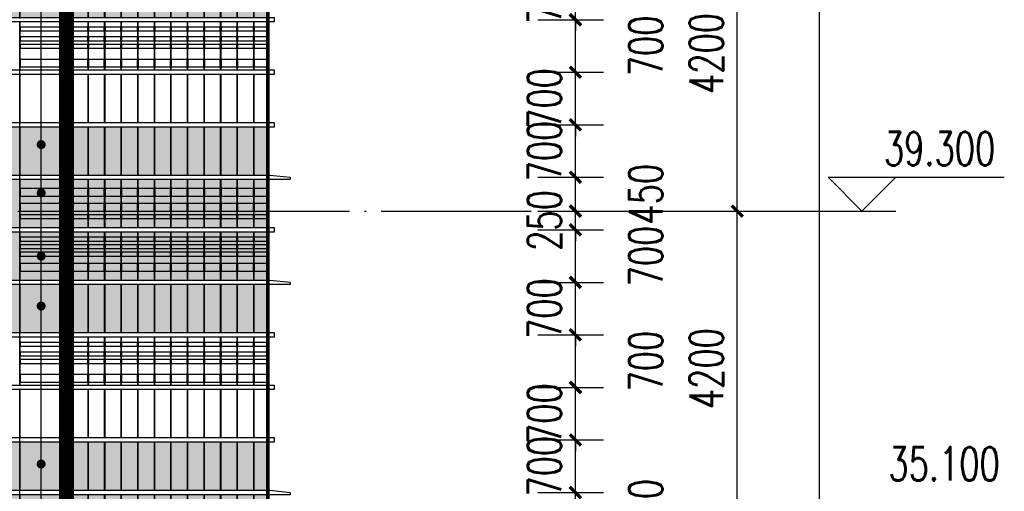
# Model space of a CAD drawing. Header units: millimetres. Extents: x 708158 to 1984082, y -168213 to -53.
# Tile 156 of 220: x 1006738 to 1019861, y -50392 to -44107. Entities that reach past the tile are written whole.
import ezdxf

# ---------------------------------------------------------------- set-up
doc = ezdxf.new("R2010")
doc.units = ezdxf.units.MM
doc.header["$LTSCALE"] = 1000
doc.linetypes.add('DOTE', pattern=[2.42, 2, -0.2, 0.02, -0.2])
doc.layers.get('0').update_dxf_attribs({"color": 8})
for name, color, linetype in [('A-AXIS', 1, 'DOTE'), ('A-看线', 63, 'Continuous'), ('DIM_ELEV', 3, 'Continuous'), ('DIM_LEAD', 3, 'Continuous'), ('DOTE', 1, 'DOTE'), ('PUB_DIM', 3, 'Continuous'), ('PUB_TEXT', 7, 'Continuous'), ('WINDOW', 4, 'Continuous'), ('立面加粗', 5, 'Continuous'), ('立面填充线2 穿孔板', 105, 'Continuous'), ('立面窗户线', 21, 'Continuous')]:
    doc.layers.add(name, color=color, linetype=linetype)
doc.styles.add('_TCH_DIM', font='SIMPLEX', dxfattribs={"bigfont": 'GBCBIG'})
doc.styles.add('_TCH_DIM_T3', font='SIMPLEX', dxfattribs={"width": 0.705882, "bigfont": 'GBCBIG'})
doc.dimstyles.new('_TCH_ARCH&&150', dxfattribs={"dimtxt": 446.25, "dimasz": 150, "dimexe": 375, "dimexo": 450, "dimgap": 189.375, "dimtad": 1, "dimdec": 0, "dimzin": 0, "dimdsep": 46, "dimtxsty": '_TCH_DIM_T3', "dimblk": 'ARCHTICK', "dimcen": 0.09, "dimclrt": 7, "dimazin": 2, "dimtfac": 1, "dimtdec": 0, "dimtix": 1, "dimtmove": 2, "dimatfit": 3, "dimfxl": 1, "dimtolj": 1, "dimtzin": 0, "dimarcsym": 0})

# ---------------------------------------------------------------- blocks, each defined once
blk = doc.blocks.new('A$C2E555585')
at = {"layer": '立面填充线2 穿孔板'}
for points in [[(23395, 420), (11705, 420), (11705, -220), (23395, -220)], [(23395, -280), (11705, -280), (11705, -920), (23395, -920)], [(23395, -980), (11705, -980), (11705, -1620), (23395, -1620)], [(23395, -3080), (11705, -3080), (11705, -3720), (23395, -3720)]]:
    blk.add_hatch(color=256, dxfattribs=at).paths.add_polyline_path(points)
at = {"layer": 'A-看线'}
for points in [[(23395, 420), (11705, 420), (11705, -220), (23395, -220)], [(20715, 300), (20105, 300), (20105, 200), (20715, 200)], [(20783, 300), (20725, 300), (20725, 200), (20783, 200)], [(21004, 300), (20793, 300), (20793, 200), (21004, 200)], [(21225, 300), (21014, 300), (21014, 200), (21225, 200)], [(21446, 300), (21235, 300), (21235, 200), (21446, 200)], [(21667, 300), (21456, 300), (21456, 200), (21667, 200)], [(21888, 300), (21677, 300), (21677, 200), (21888, 200)], [(22108, 300), (21898, 300), (21898, 200), (22108, 200)], [(22329, 300), (22118, 300), (22118, 200), (22329, 200)], [(22550, 300), (22339, 300), (22339, 200), (22550, 200)], [(22771, 300), (22560, 300), (22560, 200), (22771, 200)], [(22992, 300), (22781, 300), (22781, 200), (22992, 200)], [(23213, 300), (23002, 300), (23002, 200), (23213, 200)], [(23395, 300), (23223, 300), (23223, 200), (23395, 200)], [(20715, 100), (20105, 100), (20105, 0), (20715, 0)], [(20783, 100), (20725, 100), (20725, 0), (20783, 0)], [(21004, 100), (20793, 100), (20793, 0), (21004, 0)], [(21225, 100), (21014, 100), (21014, 0), (21225, 0)], [(21446, 100), (21235, 100), (21235, 0), (21446, 0)], [(21667, 100), (21456, 100), (21456, 0), (21667, 0)], [(21888, 100), (21677, 100), (21677, 0), (21888, 0)], [(22108, 100), (21898, 100), (21898, 0), (22108, 0)], [(22329, 100), (22118, 100), (22118, 0), (22329, 0)], [(22550, 100), (22339, 100), (22339, 0), (22550, 0)], [(22771, 100), (22560, 100), (22560, 0), (22771, 0)], [(22992, 100), (22781, 100), (22781, 0), (22992, 0)], [(23213, 100), (23002, 100), (23002, 0), (23213, 0)], [(23395, 100), (23223, 100), (23223, 0), (23395, 0)], [(20715, -50), (20105, -50), (20105, -100), (20715, -100)], [(20783, -50), (20725, -50), (20725, -100), (20783, -100)], [(21004, -50), (20793, -50), (20793, -100), (21004, -100)], [(21225, -50), (21014, -50), (21014, -100), (21225, -100)], [(21446, -50), (21235, -50), (21235, -100), (21446, -100)], [(21667, -50), (21456, -50), (21456, -100), (21667, -100)], [(21888, -50), (21677, -50), (21677, -100), (21888, -100)], [(22108, -50), (21898, -50), (21898, -100), (22108, -100)], [(22329, -50), (22118, -50), (22118, -100), (22329, -100)], [(22550, -50), (22339, -50), (22339, -100), (22550, -100)], [(22771, -50), (22560, -50), (22560, -100), (22771, -100)], [(22992, -50), (22781, -50), (22781, -100), (22992, -100)], [(23213, -50), (23002, -50), (23002, -100), (23213, -100)], [(23395, -50), (23223, -50), (23223, -100), (23395, -100)], [(23395, -280), (11705, -280), (11705, -920), (23395, -920)], [(20715, -350), (20105, -350), (20105, -400), (20715, -400)], [(20783, -350), (20725, -350), (20725, -400), (20783, -400)], [(21004, -350), (20793, -350), (20793, -400), (21004, -400)], [(21225, -350), (21014, -350), (21014, -400), (21225, -400)], [(21446, -350), (21235, -350), (21235, -400), (21446, -400)], [(21667, -350), (21456, -350), (21456, -400), (21667, -400)], [(21888, -350), (21677, -350), (21677, -400), (21888, -400)], [(22108, -350), (21898, -350), (21898, -400), (22108, -400)], [(22329, -350), (22118, -350), (22118, -400), (22329, -400)], [(22550, -350), (22339, -350), (22339, -400), (22550, -400)], [(22771, -350), (22560, -350), (22560, -400), (22771, -400)], [(22992, -350), (22781, -350), (22781, -400), (22992, -400)], [(23213, -350), (23002, -350), (23002, -400), (23213, -400)], [(23395, -350), (23223, -350), (23223, -400), (23395, -400)], [(20715, -450), (20105, -450), (20105, -500), (20715, -500)], [(20783, -450), (20725, -450), (20725, -500), (20783, -500)], [(21004, -450), (20793, -450), (20793, -500), (21004, -500)], [(21225, -450), (21014, -450), (21014, -500), (21225, -500)], [(21446, -450), (21235, -450), (21235, -500), (21446, -500)], [(21667, -450), (21456, -450), (21456, -500), (21667, -500)], [(21888, -450), (21677, -450), (21677, -500), (21888, -500)], [(22108, -450), (21898, -450), (21898, -500), (22108, -500)], [(22329, -450), (22118, -450), (22118, -500), (22329, -500)], [(22550, -450), (22339, -450), (22339, -500), (22550, -500)], [(22771, -450), (22560, -450), (22560, -500), (22771, -500)], [(22992, -450), (22781, -450), (22781, -500), (22992, -500)], [(23213, -450), (23002, -450), (23002, -500), (23213, -500)], [(23395, -450), (23223, -450), (23223, -500), (23395, -500)], [(20715, -550), (20105, -550), (20105, -600), (20715, -600)], [(20783, -550), (20725, -550), (20725, -600), (20783, -600)], [(21004, -550), (20793, -550), (20793, -600), (21004, -600)], [(21225, -550), (21014, -550), (21014, -600), (21225, -600)], [(21446, -550), (21235, -550), (21235, -600), (21446, -600)], [(21667, -550), (21456, -550), (21456, -600), (21667, -600)], [(21888, -550), (21677, -550), (21677, -600), (21888, -600)], [(22108, -550), (21898, -550), (21898, -600), (22108, -600)], [(22329, -550), (22118, -550), (22118, -600), (22329, -600)], [(22550, -550), (22339, -550), (22339, -600), (22550, -600)], [(22771, -550), (22560, -550), (22560, -600), (22771, -600)], [(22992, -550), (22781, -550), (22781, -600), (22992, -600)], [(23213, -550), (23002, -550), (23002, -600), (23213, -600)], [(23395, -550), (23223, -550), (23223, -600), (23395, -600)], [(20715, -700), (20105, -700), (20105, -800), (20715, -800)], [(20783, -700), (20725, -700), (20725, -800), (20783, -800)], [(21004, -700), (20793, -700), (20793, -800), (21004, -800)], [(21225, -700), (21014, -700), (21014, -800), (21225, -800)], [(21446, -700), (21235, -700), (21235, -800), (21446, -800)], [(21667, -700), (21456, -700), (21456, -800), (21667, -800)], [(21888, -700), (21677, -700), (21677, -800), (21888, -800)], [(22108, -700), (21898, -700), (21898, -800), (22108, -800)], [(22329, -700), (22118, -700), (22118, -800), (22329, -800)], [(22550, -700), (22339, -700), (22339, -800), (22550, -800)], [(22771, -700), (22560, -700), (22560, -800), (22771, -800)], [(22992, -700), (22781, -700), (22781, -800), (22992, -800)], [(23213, -700), (23002, -700), (23002, -800), (23213, -800)], [(23395, -700), (23223, -700), (23223, -800), (23395, -800)], [(23395, -980), (11705, -980), (11705, -1620), (23395, -1620)], [(20715, -1750), (20105, -1750), (20105, -1800), (20715, -1800)], [(20783, -1750), (20725, -1750), (20725, -1800), (20783, -1800)], [(21004, -1750), (20793, -1750), (20793, -1800), (21004, -1800)], [(21225, -1750), (21014, -1750), (21014, -1800), (21225, -1800)], [(21446, -1750), (21235, -1750), (21235, -1800), (21446, -1800)], [(21667, -1750), (21456, -1750), (21456, -1800), (21667, -1800)], [(21888, -1750), (21677, -1750), (21677, -1800), (21888, -1800)], [(22108, -1750), (21898, -1750), (21898, -1800), (22108, -1800)], [(22329, -1750), (22118, -1750), (22118, -1800), (22329, -1800)], [(22550, -1750), (22339, -1750), (22339, -1800), (22550, -1800)], [(22771, -1750), (22560, -1750), (22560, -1800), (22771, -1800)], [(22992, -1750), (22781, -1750), (22781, -1800), (22992, -1800)], [(23213, -1750), (23002, -1750), (23002, -1800), (23213, -1800)], [(23395, -1750), (23223, -1750), (23223, -1800), (23395, -1800)], [(20715, -1880), (20105, -1880), (20105, -1930), (20715, -1930)], [(20783, -1880), (20725, -1880), (20725, -1930), (20783, -1930)], [(21004, -1880), (20793, -1880), (20793, -1930), (21004, -1930)], [(21225, -1880), (21014, -1880), (21014, -1930), (21225, -1930)], [(21446, -1880), (21235, -1880), (21235, -1930), (21446, -1930)], [(21667, -1880), (21456, -1880), (21456, -1930), (21667, -1930)], [(21888, -1880), (21677, -1880), (21677, -1930), (21888, -1930)], [(22108, -1880), (21898, -1880), (21898, -1930), (22108, -1930)], [(22329, -1880), (22118, -1880), (22118, -1930), (22329, -1930)], [(22550, -1880), (22339, -1880), (22339, -1930), (22550, -1930)], [(22771, -1880), (22560, -1880), (22560, -1930), (22771, -1930)], [(22992, -1880), (22781, -1880), (22781, -1930), (22992, -1930)], [(23213, -1880), (23002, -1880), (23002, -1930), (23213, -1930)], [(23395, -1880), (23223, -1880), (23223, -1930), (23395, -1930)], [(20715, -1980), (20105, -1980), (20105, -2030), (20715, -2030)], [(20783, -1980), (20725, -1980), (20725, -2030), (20783, -2030)], [(21004, -1980), (20793, -1980), (20793, -2030), (21004, -2030)], [(21225, -1980), (21014, -1980), (21014, -2030), (21225, -2030)], [(21446, -1980), (21235, -1980), (21235, -2030), (21446, -2030)], [(21667, -1980), (21456, -1980), (21456, -2030), (21667, -2030)], [(21888, -1980), (21677, -1980), (21677, -2030), (21888, -2030)], [(22108, -1980), (21898, -1980), (21898, -2030), (22108, -2030)], [(22329, -1980), (22118, -1980), (22118, -2030), (22329, -2030)], [(22550, -1980), (22339, -1980), (22339, -2030), (22550, -2030)], [(22771, -1980), (22560, -1980), (22560, -2030), (22771, -2030)], [(22992, -1980), (22781, -1980), (22781, -2030), (22992, -2030)], [(23213, -1980), (23002, -1980), (23002, -2030), (23213, -2030)], [(23395, -1980), (23223, -1980), (23223, -2030), (23395, -2030)], [(20715, -2180), (20105, -2180), (20105, -2280), (20715, -2280)], [(20783, -2180), (20725, -2180), (20725, -2280), (20783, -2280)], [(21004, -2180), (20793, -2180), (20793, -2280), (21004, -2280)], [(21225, -2180), (21014, -2180), (21014, -2280), (21225, -2280)], [(21446, -2180), (21235, -2180), (21235, -2280), (21446, -2280)], [(21667, -2180), (21456, -2180), (21456, -2280), (21667, -2280)], [(21888, -2180), (21677, -2180), (21677, -2280), (21888, -2280)], [(22108, -2180), (21898, -2180), (21898, -2280), (22108, -2280)], [(22329, -2180), (22118, -2180), (22118, -2280), (22329, -2280)], [(22550, -2180), (22339, -2180), (22339, -2280), (22550, -2280)], [(22771, -2180), (22560, -2180), (22560, -2280), (22771, -2280)], [(22992, -2180), (22781, -2180), (22781, -2280), (22992, -2280)], [(23213, -2180), (23002, -2180), (23002, -2280), (23213, -2280)], [(23395, -2180), (23223, -2180), (23223, -2280), (23395, -2280)], [(23395, -3080), (11705, -3080), (11705, -3720), (23395, -3720)]]:
    blk.add_lwpolyline(points, close=True, dxfattribs=at)
at = {"layer": 'WINDOW'}
for points in [[(20105, 420), (20095, 420), (20095, -220), (20105, -220)], [(20725, 420), (20715, 420), (20715, -220), (20725, -220)], [(20793, 420), (20783, 420), (20783, -220), (20793, -220)], [(21014, 420), (21004, 420), (21004, -220), (21014, -220)], [(21235, 420), (21225, 420), (21225, -220), (21235, -220)], [(21456, 420), (21446, 420), (21446, -220), (21456, -220)], [(21677, 420), (21667, 420), (21667, -220), (21677, -220)], [(21898, 420), (21888, 420), (21888, -220), (21898, -220)], [(22118, 420), (22108, 420), (22108, -220), (22118, -220)], [(22339, 420), (22329, 420), (22329, -220), (22339, -220)], [(22560, 420), (22550, 420), (22550, -220), (22560, -220)], [(22781, 420), (22771, 420), (22771, -220), (22781, -220)], [(23002, 420), (22992, 420), (22992, -220), (23002, -220)], [(23223, 420), (23213, 420), (23213, -220), (23223, -220)], [(23405, 420), (23395, 420), (23395, -220), (23405, -220)], [(20105, -280), (20095, -280), (20095, -920), (20105, -920)], [(20725, -280), (20715, -280), (20715, -920), (20725, -920)], [(20793, -280), (20783, -280), (20783, -920), (20793, -920)], [(21014, -280), (21004, -280), (21004, -920), (21014, -920)], [(21235, -280), (21225, -280), (21225, -920), (21235, -920)], [(21456, -280), (21446, -280), (21446, -920), (21456, -920)], [(21677, -280), (21667, -280), (21667, -920), (21677, -920)], [(21898, -280), (21888, -280), (21888, -920), (21898, -920)], [(22118, -280), (22108, -280), (22108, -920), (22118, -920)], [(22339, -280), (22329, -280), (22329, -920), (22339, -920)], [(22560, -280), (22550, -280), (22550, -920), (22560, -920)], [(22781, -280), (22771, -280), (22771, -920), (22781, -920)], [(23002, -280), (22992, -280), (22992, -920), (23002, -920)], [(23223, -280), (23213, -280), (23213, -920), (23223, -920)], [(23405, -280), (23395, -280), (23395, -920), (23405, -920)], [(20105, -980), (20095, -980), (20095, -1620), (20105, -1620)], [(20725, -980), (20715, -980), (20715, -1620), (20725, -1620)], [(20793, -980), (20783, -980), (20783, -1620), (20793, -1620)], [(21014, -980), (21004, -980), (21004, -1620), (21014, -1620)], [(21235, -980), (21225, -980), (21225, -1620), (21235, -1620)], [(21456, -980), (21446, -980), (21446, -1620), (21456, -1620)], [(21677, -980), (21667, -980), (21667, -1620), (21677, -1620)], [(21898, -980), (21888, -980), (21888, -1620), (21898, -1620)], [(22118, -980), (22108, -980), (22108, -1620), (22118, -1620)], [(22339, -980), (22329, -980), (22329, -1620), (22339, -1620)], [(22560, -980), (22550, -980), (22550, -1620), (22560, -1620)], [(22781, -980), (22771, -980), (22771, -1620), (22781, -1620)], [(23002, -980), (22992, -980), (22992, -1620), (23002, -1620)], [(23223, -980), (23213, -980), (23213, -1620), (23223, -1620)], [(23405, -980), (23395, -980), (23395, -1620), (23405, -1620)], [(20105, -1680), (20095, -1680), (20095, -2320), (20105, -2320)], [(20725, -1680), (20715, -1680), (20715, -2320), (20725, -2320)], [(20793, -1680), (20783, -1680), (20783, -2320), (20793, -2320)], [(21014, -1680), (21004, -1680), (21004, -2320), (21014, -2320)], [(21235, -1680), (21225, -1680), (21225, -2320), (21235, -2320)], [(21456, -1680), (21446, -1680), (21446, -2320), (21456, -2320)], [(21677, -1680), (21667, -1680), (21667, -2320), (21677, -2320)], [(21898, -1680), (21888, -1680), (21888, -2320), (21898, -2320)], [(22118, -1680), (22108, -1680), (22108, -2320), (22118, -2320)], [(22339, -1680), (22329, -1680), (22329, -2320), (22339, -2320)], [(22560, -1680), (22550, -1680), (22550, -2320), (22560, -2320)], [(22781, -1680), (22771, -1680), (22771, -2320), (22781, -2320)], [(23002, -1680), (22992, -1680), (22992, -2320), (23002, -2320)], [(23223, -1680), (23213, -1680), (23213, -2320), (23223, -2320)], [(23405, -1680), (23395, -1680), (23395, -2320), (23405, -2320)], [(20105, -2380), (20095, -2380), (20095, -3020), (20105, -3020)], [(20725, -2380), (20715, -2380), (20715, -3020), (20725, -3020)], [(20793, -2380), (20783, -2380), (20783, -3020), (20793, -3020)], [(21014, -2380), (21004, -2380), (21004, -3020), (21014, -3020)], [(21235, -2380), (21225, -2380), (21225, -3020), (21235, -3020)], [(21456, -2380), (21446, -2380), (21446, -3020), (21456, -3020)], [(21677, -2380), (21667, -2380), (21667, -3020), (21677, -3020)], [(21898, -2380), (21888, -2380), (21888, -3020), (21898, -3020)], [(22118, -2380), (22108, -2380), (22108, -3020), (22118, -3020)], [(22339, -2380), (22329, -2380), (22329, -3020), (22339, -3020)], [(22560, -2380), (22550, -2380), (22550, -3020), (22560, -3020)], [(22781, -2380), (22771, -2380), (22771, -3020), (22781, -3020)], [(23002, -2380), (22992, -2380), (22992, -3020), (23002, -3020)], [(23223, -2380), (23213, -2380), (23213, -3020), (23223, -3020)], [(23405, -2380), (23395, -2380), (23395, -3020), (23405, -3020)], [(20105, -3080), (20095, -3080), (20095, -3720), (20105, -3720)], [(20725, -3080), (20715, -3080), (20715, -3720), (20725, -3720)], [(20793, -3080), (20783, -3080), (20783, -3720), (20793, -3720)], [(21014, -3080), (21004, -3080), (21004, -3720), (21014, -3720)], [(21235, -3080), (21225, -3080), (21225, -3720), (21235, -3720)], [(21456, -3080), (21446, -3080), (21446, -3720), (21456, -3720)], [(21677, -3080), (21667, -3080), (21667, -3720), (21677, -3720)], [(21898, -3080), (21888, -3080), (21888, -3720), (21898, -3720)], [(22118, -3080), (22108, -3080), (22108, -3720), (22118, -3720)], [(22339, -3080), (22329, -3080), (22329, -3720), (22339, -3720)], [(22560, -3080), (22550, -3080), (22550, -3720), (22560, -3720)], [(22781, -3080), (22771, -3080), (22771, -3720), (22781, -3720)], [(23002, -3080), (22992, -3080), (22992, -3720), (23002, -3720)], [(23223, -3080), (23213, -3080), (23213, -3720), (23223, -3720)], [(23405, -3080), (23395, -3080), (23395, -3720), (23405, -3720)]]:
    blk.add_lwpolyline(points, close=True, dxfattribs=at)
at = {"layer": '立面窗户线'}
for points in [[(11700, 480), (23400, 480), (23430, 480), (23700, 450), (23700, 420), (23400, 420), (11700, 420)], [(11700, -220), (23400, -220), (23490, -220), (23490, -280), (23400, -280), (11700, -280)], [(11700, -920), (23400, -920), (23430, -920), (23700, -950), (23700, -980), (23400, -980), (11700, -980)], [(11700, -1620), (23400, -1620), (23490, -1620), (23490, -1680), (23400, -1680), (11700, -1680)], [(11700, -2320), (23400, -2320), (23490, -2320), (23490, -2380), (23400, -2380), (11700, -2380)], [(11700, -3020), (23400, -3020), (23490, -3020), (23490, -3080), (23400, -3080), (11700, -3080)]]:
    blk.add_lwpolyline(points, dxfattribs=at)
blk = doc.blocks.new('_ArchTick')
at = {"color": 0, "linetype": 'ByBlock', "const_width": 0.3}
blk.add_lwpolyline([(-0.5, -0.5), (0.5, 0.5)], dxfattribs=at)
blk = doc.blocks.new('*D394')
at = {"layer": 'Defpoints', "color": 0, "transparency": 16777216}
for p in [(1013196, -50407), (1014144, -50407), (1013196, -50857)]:
    blk.add_point(p, dxfattribs=at)
at = {"layer": 'PUB_DIM', "color": 0, "lineweight": -2, "transparency": 16777216}
for p, q in [((1013646, -50407), (1014519, -50407)), ((1014144, -50857), (1014144, -50407)), ((1013646, -50857), (1014519, -50857))]:
    blk.add_line(p, q, dxfattribs=at)
at = {"layer": 'PUB_DIM', "color": 0, "lineweight": -2, "transparency": 16777216, "xscale": 150, "yscale": 150, "zscale": 150}
for p, rotation in [((1014144, -50407), 90), ((1014144, -50857), 270)]:
    blk.add_blockref('_ArchTick', p, dxfattribs=dict(at, rotation=rotation))
at = {"layer": 'PUB_DIM', "color": 7, "transparency": 16777216, "insert": (1015082, -50632), "char_height": 446.2, "attachment_point": 5, "rotation": 90, "style": '_TCH_DIM_T3'}
blk.add_mtext('\\A1;450', dxfattribs=at)
blk = doc.blocks.new('*D395')
at = {"layer": 'Defpoints', "color": 0, "transparency": 16777216}
for p in [(1013196, -49707), (1014144, -49707), (1013196, -50407)]:
    blk.add_point(p, dxfattribs=at)
at = {"layer": 'PUB_DIM', "color": 0, "lineweight": -2, "transparency": 16777216}
for p, q in [((1013646, -49707), (1014519, -49707)), ((1014144, -50407), (1014144, -49707)), ((1013646, -50407), (1014519, -50407))]:
    blk.add_line(p, q, dxfattribs=at)
at = {"layer": 'PUB_DIM', "color": 0, "lineweight": -2, "transparency": 16777216, "xscale": 150, "yscale": 150, "zscale": 150}
for p, rotation in [((1014144, -49707), 90), ((1014144, -50407), 270)]:
    blk.add_blockref('_ArchTick', p, dxfattribs=dict(at, rotation=rotation))
at = {"layer": 'PUB_DIM', "color": 7, "transparency": 16777216, "insert": (1013732, -50057), "char_height": 446.2, "attachment_point": 5, "rotation": 90, "style": '_TCH_DIM_T3'}
blk.add_mtext('\\A1;700', dxfattribs=at)
blk = doc.blocks.new('*D396')
at = {"layer": 'Defpoints', "color": 0, "transparency": 16777216}
for p in [(1013196, -49007), (1014144, -49007), (1013196, -49707)]:
    blk.add_point(p, dxfattribs=at)
at = {"layer": 'PUB_DIM', "color": 0, "lineweight": -2, "transparency": 16777216}
for p, q in [((1014144, -49007), (1014144, -48857)), ((1013646, -49007), (1014519, -49007)), ((1014144, -49707), (1014144, -49007)), ((1013646, -49707), (1014519, -49707)), ((1014144, -49707), (1014144, -49857))]:
    blk.add_line(p, q, dxfattribs=at)
at = {"layer": 'PUB_DIM', "color": 0, "lineweight": -2, "transparency": 16777216, "xscale": 150, "yscale": 150, "zscale": 150}
for p, rotation in [((1014144, -49007), 270), ((1014144, -49707), 90)]:
    blk.add_blockref('_ArchTick', p, dxfattribs=dict(at, rotation=rotation))
at = {"layer": 'PUB_DIM', "color": 7, "transparency": 16777216, "insert": (1013732, -49357), "char_height": 446.2, "attachment_point": 5, "rotation": 90, "style": '_TCH_DIM_T3'}
blk.add_mtext('\\A1;700', dxfattribs=at)
blk = doc.blocks.new('*D397')
at = {"layer": 'Defpoints', "color": 0, "transparency": 16777216}
for p in [(1013196, -48307), (1014144, -48307), (1013196, -49007)]:
    blk.add_point(p, dxfattribs=at)
at = {"layer": 'PUB_DIM', "color": 0, "lineweight": -2, "transparency": 16777216}
for p, q in [((1013646, -48307), (1014519, -48307)), ((1014144, -49007), (1014144, -48307)), ((1013646, -49007), (1014519, -49007))]:
    blk.add_line(p, q, dxfattribs=at)
at = {"layer": 'PUB_DIM', "color": 0, "lineweight": -2, "transparency": 16777216, "xscale": 150, "yscale": 150, "zscale": 150}
for p, rotation in [((1014144, -48307), 90), ((1014144, -49007), 270)]:
    blk.add_blockref('_ArchTick', p, dxfattribs=dict(at, rotation=rotation))
at = {"layer": 'PUB_DIM', "color": 7, "transparency": 16777216, "insert": (1015082, -48657), "char_height": 446.2, "attachment_point": 5, "rotation": 90, "style": '_TCH_DIM_T3'}
blk.add_mtext('\\A1;700', dxfattribs=at)
blk = doc.blocks.new('*D398')
at = {"layer": 'Defpoints', "color": 0, "transparency": 16777216}
for p in [(1013196, -47607), (1014144, -47607), (1013196, -48307)]:
    blk.add_point(p, dxfattribs=at)
at = {"layer": 'PUB_DIM', "color": 0, "lineweight": -2, "transparency": 16777216}
for p, q in [((1014144, -47607), (1014144, -47457)), ((1013646, -47607), (1014519, -47607)), ((1014144, -48307), (1014144, -47607)), ((1013646, -48307), (1014519, -48307)), ((1014144, -48307), (1014144, -48457))]:
    blk.add_line(p, q, dxfattribs=at)
at = {"layer": 'PUB_DIM', "color": 0, "lineweight": -2, "transparency": 16777216, "xscale": 150, "yscale": 150, "zscale": 150}
for p, rotation in [((1014144, -47607), 270), ((1014144, -48307), 90)]:
    blk.add_blockref('_ArchTick', p, dxfattribs=dict(at, rotation=rotation))
at = {"layer": 'PUB_DIM', "color": 7, "transparency": 16777216, "insert": (1013732, -47957), "char_height": 446.2, "attachment_point": 5, "rotation": 90, "style": '_TCH_DIM_T3'}
blk.add_mtext('\\A1;700', dxfattribs=at)
blk = doc.blocks.new('*D399')
at = {"layer": 'Defpoints', "color": 0, "transparency": 16777216}
for p in [(1013196, -46907), (1014144, -46907), (1013196, -47607)]:
    blk.add_point(p, dxfattribs=at)
at = {"layer": 'PUB_DIM', "color": 0, "lineweight": -2, "transparency": 16777216}
for p, q in [((1013646, -46907), (1014519, -46907)), ((1014144, -47607), (1014144, -46907)), ((1013646, -47607), (1014519, -47607))]:
    blk.add_line(p, q, dxfattribs=at)
at = {"layer": 'PUB_DIM', "color": 0, "lineweight": -2, "transparency": 16777216, "xscale": 150, "yscale": 150, "zscale": 150}
for p, rotation in [((1014144, -46907), 90), ((1014144, -47607), 270)]:
    blk.add_blockref('_ArchTick', p, dxfattribs=dict(at, rotation=rotation))
at = {"layer": 'PUB_DIM', "color": 7, "transparency": 16777216, "insert": (1015082, -47257), "char_height": 446.2, "attachment_point": 5, "rotation": 90, "style": '_TCH_DIM_T3'}
blk.add_mtext('\\A1;700', dxfattribs=at)
blk = doc.blocks.new('*D400')
at = {"layer": 'Defpoints', "color": 0, "transparency": 16777216}
for p in [(1013196, -46657), (1014144, -46657), (1013196, -46907)]:
    blk.add_point(p, dxfattribs=at)
at = {"layer": 'PUB_DIM', "color": 0, "lineweight": -2, "transparency": 16777216}
for p, q in [((1014144, -46657), (1014144, -46507)), ((1013646, -46657), (1014519, -46657)), ((1014144, -46907), (1014144, -46657)), ((1013646, -46907), (1014519, -46907)), ((1014144, -46907), (1014144, -47057))]:
    blk.add_line(p, q, dxfattribs=at)
at = {"layer": 'PUB_DIM', "color": 0, "lineweight": -2, "transparency": 16777216, "xscale": 150, "yscale": 150, "zscale": 150}
for p, rotation in [((1014144, -46657), 270), ((1014144, -46907), 90)]:
    blk.add_blockref('_ArchTick', p, dxfattribs=dict(at, rotation=rotation))
at = {"layer": 'PUB_DIM', "color": 7, "transparency": 16777216, "insert": (1013732, -46782), "char_height": 446.2, "attachment_point": 5, "rotation": 90, "style": '_TCH_DIM_T3'}
blk.add_mtext('\\A1;250', dxfattribs=at)
blk = doc.blocks.new('*D401')
at = {"layer": 'Defpoints', "color": 0, "transparency": 16777216}
for p in [(1013196, -46207), (1014144, -46207), (1013196, -46657)]:
    blk.add_point(p, dxfattribs=at)
at = {"layer": 'PUB_DIM', "color": 0, "lineweight": -2, "transparency": 16777216}
for p, q in [((1013646, -46207), (1014519, -46207)), ((1014144, -46657), (1014144, -46207)), ((1013646, -46657), (1014519, -46657))]:
    blk.add_line(p, q, dxfattribs=at)
at = {"layer": 'PUB_DIM', "color": 0, "lineweight": -2, "transparency": 16777216, "xscale": 150, "yscale": 150, "zscale": 150}
for p, rotation in [((1014144, -46207), 90), ((1014144, -46657), 270)]:
    blk.add_blockref('_ArchTick', p, dxfattribs=dict(at, rotation=rotation))
at = {"layer": 'PUB_DIM', "color": 7, "transparency": 16777216, "insert": (1015082, -46432), "char_height": 446.2, "attachment_point": 5, "rotation": 90, "style": '_TCH_DIM_T3'}
blk.add_mtext('\\A1;450', dxfattribs=at)
blk = doc.blocks.new('*D402')
at = {"layer": 'Defpoints', "color": 0, "transparency": 16777216}
for p in [(1013196, -45507), (1014144, -45507), (1013196, -46207)]:
    blk.add_point(p, dxfattribs=at)
at = {"layer": 'PUB_DIM', "color": 0, "lineweight": -2, "transparency": 16777216}
for p, q in [((1013646, -45507), (1014519, -45507)), ((1014144, -46207), (1014144, -45507)), ((1013646, -46207), (1014519, -46207))]:
    blk.add_line(p, q, dxfattribs=at)
at = {"layer": 'PUB_DIM', "color": 0, "lineweight": -2, "transparency": 16777216, "xscale": 150, "yscale": 150, "zscale": 150}
for p, rotation in [((1014144, -45507), 90), ((1014144, -46207), 270)]:
    blk.add_blockref('_ArchTick', p, dxfattribs=dict(at, rotation=rotation))
at = {"layer": 'PUB_DIM', "color": 7, "transparency": 16777216, "insert": (1013732, -45857), "char_height": 446.2, "attachment_point": 5, "rotation": 90, "style": '_TCH_DIM_T3'}
blk.add_mtext('\\A1;700', dxfattribs=at)
blk = doc.blocks.new('*D403')
at = {"layer": 'Defpoints', "color": 0, "transparency": 16777216}
for p in [(1013196, -44807), (1014144, -44807), (1013196, -45507)]:
    blk.add_point(p, dxfattribs=at)
at = {"layer": 'PUB_DIM', "color": 0, "lineweight": -2, "transparency": 16777216}
for p, q in [((1014144, -44807), (1014144, -44657)), ((1013646, -44807), (1014519, -44807)), ((1014144, -45507), (1014144, -44807)), ((1013646, -45507), (1014519, -45507)), ((1014144, -45507), (1014144, -45657))]:
    blk.add_line(p, q, dxfattribs=at)
at = {"layer": 'PUB_DIM', "color": 0, "lineweight": -2, "transparency": 16777216, "xscale": 150, "yscale": 150, "zscale": 150}
for p, rotation in [((1014144, -44807), 270), ((1014144, -45507), 90)]:
    blk.add_blockref('_ArchTick', p, dxfattribs=dict(at, rotation=rotation))
at = {"layer": 'PUB_DIM', "color": 7, "transparency": 16777216, "insert": (1013732, -45157), "char_height": 446.2, "attachment_point": 5, "rotation": 90, "style": '_TCH_DIM_T3'}
blk.add_mtext('\\A1;700', dxfattribs=at)
blk = doc.blocks.new('*D404')
at = {"layer": 'Defpoints', "color": 0, "transparency": 16777216}
for p in [(1013196, -44107), (1014144, -44107), (1013196, -44807)]:
    blk.add_point(p, dxfattribs=at)
at = {"layer": 'PUB_DIM', "color": 0, "lineweight": -2, "transparency": 16777216}
for p, q in [((1013646, -44107), (1014519, -44107)), ((1014144, -44807), (1014144, -44107)), ((1013646, -44807), (1014519, -44807))]:
    blk.add_line(p, q, dxfattribs=at)
at = {"layer": 'PUB_DIM', "color": 0, "lineweight": -2, "transparency": 16777216, "xscale": 150, "yscale": 150, "zscale": 150}
for p, rotation in [((1014144, -44107), 90), ((1014144, -44807), 270)]:
    blk.add_blockref('_ArchTick', p, dxfattribs=dict(at, rotation=rotation))
at = {"layer": 'PUB_DIM', "color": 7, "transparency": 16777216, "insert": (1015082, -44457), "char_height": 446.2, "attachment_point": 5, "rotation": 90, "style": '_TCH_DIM_T3'}
blk.add_mtext('\\A1;700', dxfattribs=at)
blk = doc.blocks.new('*D405')
at = {"layer": 'Defpoints', "color": 0, "transparency": 16777216}
for p in [(1013196, -43407), (1014144, -43407), (1013196, -44107)]:
    blk.add_point(p, dxfattribs=at)
at = {"layer": 'PUB_DIM', "color": 0, "lineweight": -2, "transparency": 16777216}
for p, q in [((1014144, -43407), (1014144, -43257)), ((1013646, -43407), (1014519, -43407)), ((1014144, -44107), (1014144, -43407)), ((1013646, -44107), (1014519, -44107)), ((1014144, -44107), (1014144, -44257))]:
    blk.add_line(p, q, dxfattribs=at)
at = {"layer": 'PUB_DIM', "color": 0, "lineweight": -2, "transparency": 16777216, "xscale": 150, "yscale": 150, "zscale": 150}
for p, rotation in [((1014144, -43407), 270), ((1014144, -44107), 90)]:
    blk.add_blockref('_ArchTick', p, dxfattribs=dict(at, rotation=rotation))
at = {"layer": 'PUB_DIM', "color": 7, "transparency": 16777216, "insert": (1013732, -43757), "char_height": 446.2, "attachment_point": 5, "rotation": 90, "style": '_TCH_DIM_T3'}
blk.add_mtext('\\A1;700', dxfattribs=at)
blk = doc.blocks.new('*D767')
at = {"layer": 'Defpoints', "color": 0, "transparency": 16777216}
for p in [(1014925, -37657), (1017399, -37657), (1014925, -85957)]:
    blk.add_point(p, dxfattribs=at)
at = {"layer": 'PUB_DIM', "color": 0, "lineweight": -2, "transparency": 16777216}
for p, q in [((1015375, -37657), (1017774, -37657)), ((1017399, -85957), (1017399, -37657)), ((1015375, -85957), (1017774, -85957))]:
    blk.add_line(p, q, dxfattribs=at)
at = {"layer": 'PUB_DIM', "color": 0, "lineweight": -2, "transparency": 16777216, "xscale": 150, "yscale": 150, "zscale": 150}
for p, rotation in [((1017399, -37657), 90), ((1017399, -85957), 270)]:
    blk.add_blockref('_ArchTick', p, dxfattribs=dict(at, rotation=rotation))
at = {"layer": 'PUB_DIM', "color": 7, "transparency": 16777216, "insert": (1016986, -61807), "char_height": 446.2, "attachment_point": 5, "rotation": 90, "style": '_TCH_DIM_T3'}
blk.add_mtext('\\A1;48300', dxfattribs=at)
blk = doc.blocks.new('*D776')
at = {"layer": 'Defpoints', "color": 0, "transparency": 16777216}
for p in [(1014925, -46657), (1016302, -46657), (1014925, -50857)]:
    blk.add_point(p, dxfattribs=at)
at = {"layer": 'PUB_DIM', "color": 0, "lineweight": -2, "transparency": 16777216}
for p, q in [((1015375, -46657), (1016677, -46657)), ((1016302, -50857), (1016302, -46657)), ((1015375, -50857), (1016677, -50857))]:
    blk.add_line(p, q, dxfattribs=at)
at = {"layer": 'PUB_DIM', "color": 0, "lineweight": -2, "transparency": 16777216, "xscale": 150, "yscale": 150, "zscale": 150}
for p, rotation in [((1016302, -46657), 90), ((1016302, -50857), 270)]:
    blk.add_blockref('_ArchTick', p, dxfattribs=dict(at, rotation=rotation))
at = {"layer": 'PUB_DIM', "color": 7, "transparency": 16777216, "insert": (1015890, -48757), "char_height": 446.2, "attachment_point": 5, "rotation": 90, "style": '_TCH_DIM_T3'}
blk.add_mtext('\\A1;4200', dxfattribs=at)
blk = doc.blocks.new('*D777')
at = {"layer": 'Defpoints', "color": 0, "transparency": 16777216}
for p in [(1014925, -42457), (1016302, -42457), (1014925, -46657)]:
    blk.add_point(p, dxfattribs=at)
at = {"layer": 'PUB_DIM', "color": 0, "lineweight": -2, "transparency": 16777216}
for p, q in [((1015375, -42457), (1016677, -42457)), ((1016302, -46657), (1016302, -42457)), ((1015375, -46657), (1016677, -46657))]:
    blk.add_line(p, q, dxfattribs=at)
at = {"layer": 'PUB_DIM', "color": 0, "lineweight": -2, "transparency": 16777216, "xscale": 150, "yscale": 150, "zscale": 150}
for p, rotation in [((1016302, -42457), 90), ((1016302, -46657), 270)]:
    blk.add_blockref('_ArchTick', p, dxfattribs=dict(at, rotation=rotation))
at = {"layer": 'PUB_DIM', "color": 7, "transparency": 16777216, "insert": (1015890, -44557), "char_height": 446.2, "attachment_point": 5, "rotation": 90, "style": '_TCH_DIM_T3'}
blk.add_mtext('\\A1;4200', dxfattribs=at)

msp = doc.modelspace()

# ---------------------------------------------------------------- linework, layer by layer
at = {"layer": 'A-AXIS'}
msp.add_line((975254, -46656.7), (1017240.9, -46656.7), dxfattribs=at)
at = {"layer": 'DIM_ELEV'}
for p, q in [((1017963.1, -46656.7), (1017513.1, -46206.7)), ((1017513.1, -46206.7), (1019860.6, -46206.7)), ((1017963.1, -46656.7), (1018413.1, -46206.7)), ((1016913.1, -46656.7), (1018413.1, -46656.7))]:
    msp.add_line(p, q, dxfattribs=at)
at = {"layer": 'DIM_LEAD'}
for p in [(1007024.6, -85572.3), (1007024.6, -45771.8), (1007024.6, -46413.7), (1007024.6, -47257.9), (1007024.6, -47923.2), (1007024.6, -50029), (1007024.6, -50613.7), (1007024.6, -51457.9), (1007024.6, -52173), (1007024.6, -55657.9), (1007024.6, -56355.9), (1007024.6, -58529.9), (1007024.6, -59156.7), (1007024.6, -60658.7), (1007024.6, -59857.9), (1007024.6, -62661.5), (1007024.6, -63243.7), (1007024.6, -64087.9), (1007024.6, -64772.4), (1007024.6, -66795.9), (1007024.6, -67443.7), (1007024.6, -68257.9), (1007024.6, -69010.1), (1007024.6, -70985.5), (1007024.6, -71643.6), (1007024.6, -72428), (1007024.6, -73228.7), (1007024.6, -75272.7), (1007024.6, -75956.7), (1007024.6, -76541.1), (1007024.6, -77445.4), (1007024.6, -80190.3), (1007024.6, -80816.1), (1007024.6, -81661.8), (1007024.6, -82654.6), (1007024.6, -85572.3)]:
    msp.add_line(p, (1007024.6, -32009.6), dxfattribs=at)
at = {"layer": 'DIM_LEAD', "const_width": 60}
for points in [[(1007024.6, -45801.8, 1), (1007024.6, -45741.8, 1)], [(1007024.6, -46443.7, 1), (1007024.6, -46383.7, 1)], [(1007024.6, -47287.9, 1), (1007024.6, -47227.9, 1)], [(1007024.6, -47953.2, 1), (1007024.6, -47893.2, 1)], [(1007024.6, -50059, 1), (1007024.6, -49999, 1)]]:
    msp.add_lwpolyline(points, format="xyb", close=True, dxfattribs=at)
at = {"layer": 'DOTE'}
msp.add_line((1006740.9, -87432.6), (1006740.9, -34970.2), dxfattribs=at)
at = {"layer": '立面加粗'}
for points, const_width in [([(980307.7, -86106.7), (980307.7, -74876.7), (986640.9, -74876.7), (986640.9, -37556.7), (1007361, -37556.7), (1007361, -62976.7), (1010040.9, -62976.7), (1010040.9, -77886.7), (1007361, -77886.7), (1007361, -86106.7)], 200), ([(1007361, -37656.7), (1010045.9, -37656.7), (1010045.9, -62956.7), (1012729.1, -62956.7), (1012729.1, -77826.6), (1010045.9, -77826.6), (1010045.9, -85896.7)], 50)]:
    msp.add_lwpolyline(points, dxfattribs=dict(at, const_width=const_width))

# ---------------------------------------------------------------- block references
for p in [(986640.9, -42456.7), (986640.9, -46656.7), (986640.9, -50856.7)]:
    msp.add_blockref('A$C2E555585', p)

# ---------------------------------------------------------------- texts
at = {"layer": 'PUB_TEXT', "style": '_TCH_DIM', "width": 0.705882}
for s, p in [('39.300', (1018255.6, -46049.2)), ('35.100', (1018315.6, -50249.2))]:
    msp.add_text(s, height=446.25, dxfattribs=at).set_placement(p)

# ---------------------------------------------------------------- dimensions: what is measured, and where the dimension line sits
at = {"layer": 'PUB_DIM'}
for p1, p2, distance, picture, middle in [((1014925.4, -85956.7), (1014925.4, -37656.7), -2473.1, '*D767', (1016986.1, -61806.7)), ((1014925.4, -46656.7), (1014925.4, -42456.7), -1376.7, '*D777', (1015889.7, -44556.7)), ((1013196.3, -44106.7), (1013196.3, -43406.7), -947.8, '*D405', (1013731.6, -43756.7)), ((1013196.3, -45506.7), (1013196.3, -44806.7), -947.8, '*D403', (1013731.6, -45156.7)), ((1013196.3, -46906.7), (1013196.3, -46656.7), -947.8, '*D400', (1013731.6, -46781.7)), ((1014925.4, -50856.7), (1014925.4, -46656.7), -1376.7, '*D776', (1015889.7, -48756.7)), ((1013196.3, -48306.7), (1013196.3, -47606.7), -947.8, '*D398', (1013731.6, -47956.7)), ((1013196.3, -49706.7), (1013196.3, -49006.7), -947.8, '*D396', (1013731.6, -49356.7))]:
    dim = msp.add_aligned_dim(p1=p1, p2=p2, distance=distance, dimstyle='_TCH_ARCH&&150', dxfattribs=at)
    dim.commit()
    dim.dimension.update_dxf_attribs({"geometry": picture, "text_midpoint": middle})
for base, p1, p2, picture, middle in [((1014144.1, -44106.7), (1013196.3, -44806.7), (1013196.3, -44106.7), '*D404', (1015081.6, -44456.7)), ((1014144.1, -45506.7), (1013196.3, -46206.7), (1013196.3, -45506.7), '*D402', (1013731.6, -45856.7)), ((1014144.1, -46206.7), (1013196.3, -46656.7), (1013196.3, -46206.7), '*D401', (1015081.6, -46431.7)), ((1014144.1, -46906.7), (1013196.3, -47606.7), (1013196.3, -46906.7), '*D399', (1015081.6, -47256.7)), ((1014144.1, -48306.7), (1013196.3, -49006.7), (1013196.3, -48306.7), '*D397', (1015081.6, -48656.7)), ((1014144.1, -49706.7), (1013196.3, -50406.7), (1013196.3, -49706.7), '*D395', (1013731.6, -50056.7)), ((1014144.1, -50406.7), (1013196.3, -50856.7), (1013196.3, -50406.7), '*D394', (1015081.6, -50631.7))]:
    dim = msp.add_linear_dim(base=base, p1=p1, p2=p2, angle=90, dimstyle='_TCH_ARCH&&150', dxfattribs=at)
    dim.commit()
    dim.dimension.update_dxf_attribs({"geometry": picture, "text_midpoint": middle, "dimtype": 129})

doc.saveas('drawing.dxf')
